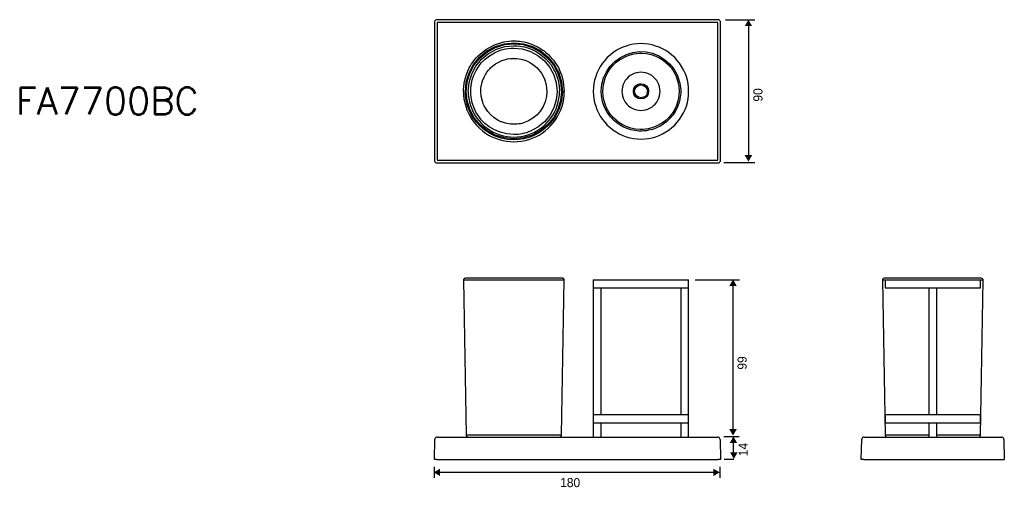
# Model space of a CAD drawing. Extents: x -1932 to -1385, y -1513 to -1253.
import ezdxf

# ---------------------------------------------------------------- set-up
doc = ezdxf.new("R2010")
doc.units = 0
doc.header["$LTSCALE"] = 23.1
doc.header["$MEASUREMENT"] = 0
doc.layers.get('0').update_dxf_attribs({"linetype": 'CONTINUOUS'})
doc.layers.add('_______1', color=160, linetype='CONTINUOUS')
doc.styles.get("Standard").update_dxf_attribs({"font": 'txt.shx', "bigfont": 'whgtxt.shx'})
doc.styles.add('STD', font='txt')

msp = doc.modelspace()

# ---------------------------------------------------------------- hatches: boundary and pattern name
at = {"layer": '_______1'}
for points in [[(-1526.96, -1256.71), (-1529.04, -1256.71), (-1528, -1254.92), (-1526.96, -1253.12), (-1525.93, -1254.92), (-1524.89, -1256.71)], [(-1526.96, -1328.38), (-1524.89, -1328.38), (-1525.92, -1330.18), (-1526.96, -1331.98), (-1528, -1330.18), (-1529.04, -1328.38)], [(-1535.52, -1401.08), (-1537.59, -1401.08), (-1536.56, -1399.28), (-1535.52, -1397.48), (-1534.48, -1399.28), (-1533.44, -1401.08)], [(-1535.52, -1480.62), (-1533.44, -1480.62), (-1534.48, -1482.42), (-1535.52, -1484.21), (-1536.55, -1482.42), (-1537.59, -1480.62)], [(-1535.29, -1488.32), (-1537.37, -1488.32), (-1536.33, -1486.53), (-1535.29, -1484.73), (-1534.26, -1486.53), (-1533.22, -1488.32)], [(-1535.06, -1493.58), (-1532.99, -1493.58), (-1534.03, -1495.38), (-1535.06, -1497.18), (-1536.1, -1495.38), (-1537.14, -1493.58)], [(-1698.26, -1504.64), (-1698.26, -1506.72), (-1700.05, -1505.68), (-1701.85, -1504.64), (-1700.05, -1503.6), (-1698.26, -1502.57)], [(-1546.47, -1504.64), (-1546.47, -1502.57), (-1544.68, -1503.6), (-1542.88, -1504.64), (-1544.68, -1505.68), (-1546.47, -1506.72)]]:
    msp.add_hatch(color=2, dxfattribs=at).paths.add_polyline_path(points)

# ---------------------------------------------------------------- linework, layer by layer
at = {"layer": '_______1', "color": 7}
for p, q in [((-1701.43, -1254.5), (-1701.43, -1331.36)), ((-1543.83, -1253.19), (-1700.12, -1253.19)), ((-1544.04, -1254.72), (-1699.95, -1254.72)), ((-1699.95, -1254.72), (-1699.95, -1331.15)), ((-1544.04, -1331.15), (-1544.04, -1254.72)), ((-1542.52, -1331.36), (-1542.52, -1254.5)), ((-1583.12, -1292.93), (-1583.34, -1294.03)), ((-1700.12, -1332.67), (-1543.83, -1332.67)), ((-1699.95, -1331.15), (-1544.04, -1331.15)), ((-1685.33, -1397.83), (-1683.8, -1483.79)), ((-1684.26, -1396.77), (-1684.65, -1396.84)), ((-1630.35, -1396.77), (-1684.26, -1396.77)), ((-1630.77, -1483.79), (-1629.29, -1397.83)), ((-1613.14, -1397.65), (-1560.18, -1397.65)), ((-1613.14, -1397.65), (-1613.14, -1402.04)), ((-1560.18, -1402.04), (-1560.18, -1397.65)), ((-1452.49, -1397.83), (-1451.01, -1483.79)), ((-1424.49, -1396.77), (-1451.47, -1396.77)), ((-1450.97, -1397.65), (-1398.01, -1397.65)), ((-1450.97, -1397.65), (-1450.97, -1402.04)), ((-1397.55, -1396.77), (-1424.49, -1396.77)), ((-1398.01, -1402.04), (-1398.01, -1397.65)), ((-1397.98, -1483.79), (-1396.49, -1397.83)), ((-1396.49, -1397.83), (-1396.49, -1397.83)), ((-1396.49, -1397.83), (-1396.49, -1397.83)), ((-1396.49, -1397.83), (-1396.49, -1397.83)), ((-1396.49, -1397.83), (-1396.49, -1397.83)), ((-1396.49, -1397.83), (-1396.49, -1397.83)), ((-1396.49, -1397.83), (-1396.49, -1397.83)), ((-1396.49, -1397.83), (-1396.49, -1397.83)), ((-1396.49, -1397.83), (-1396.49, -1397.83)), ((-1396.49, -1397.83), (-1396.49, -1397.83)), ((-1396.49, -1397.83), (-1396.49, -1397.83)), ((-1396.49, -1397.83), (-1396.49, -1397.83)), ((-1613.14, -1402.04), (-1560.18, -1402.04)), ((-1613.14, -1402.04), (-1613.14, -1472.71)), ((-1608.72, -1472.71), (-1608.72, -1402.04)), ((-1564.57, -1402.04), (-1564.57, -1472.71)), ((-1560.18, -1472.71), (-1560.18, -1402.04)), ((-1450.97, -1402.04), (-1398.01, -1402.04)), ((-1426.72, -1402.04), (-1426.72, -1472.71)), ((-1422.3, -1472.71), (-1422.3, -1402.04)), ((-1560.18, -1472.71), (-1613.14, -1472.71)), ((-1613.14, -1472.71), (-1613.14, -1477.13)), ((-1613.14, -1477.13), (-1586.66, -1477.13)), ((-1613.14, -1477.13), (-1613.14, -1485.06)), ((-1608.72, -1485.06), (-1608.72, -1477.13)), ((-1586.66, -1477.13), (-1560.18, -1477.13)), ((-1564.57, -1477.13), (-1564.57, -1485.06)), ((-1560.18, -1477.13), (-1560.18, -1472.71)), ((-1560.18, -1485.06), (-1560.18, -1477.13)), ((-1398.01, -1472.71), (-1450.97, -1472.71)), ((-1450.97, -1472.71), (-1450.97, -1477.13)), ((-1450.97, -1477.13), (-1398.01, -1477.13)), ((-1426.72, -1477.13), (-1426.72, -1485.06)), ((-1422.3, -1485.06), (-1422.3, -1477.13)), ((-1398.01, -1477.13), (-1398.01, -1472.71)), ((-1701.43, -1497.45), (-1701.26, -1486.37)), ((-1699.95, -1485.06), (-1544.04, -1485.06)), ((-1683.8, -1483.79), (-1683.73, -1484.07)), ((-1683.8, -1483.79), (-1683.77, -1483.79)), ((-1683.31, -1484.78), (-1682.95, -1484.99)), ((-1630.88, -1483.79), (-1630.77, -1483.79)), ((-1542.7, -1486.37), (-1542.52, -1497.45)), ((-1464.25, -1497.45), (-1464.03, -1486.37)), ((-1462.73, -1485.06), (-1386.3, -1485.06)), ((-1384.95, -1486.37), (-1384.77, -1497.45)), ((-1700.12, -1497.45), (-1701.43, -1497.45)), ((-1700.12, -1497.45), (-1543.83, -1497.45)), ((-1542.52, -1497.45), (-1543.83, -1497.45)), ((-1462.9, -1497.45), (-1464.25, -1497.45)), ((-1462.9, -1497.45), (-1386.08, -1497.45)), ((-1386.08, -1497.45), (-1384.77, -1497.45))]:
    msp.add_line(p, q, dxfattribs=at)
at = {"layer": '_______1', "color": 2}
for p, q in [((-1539.78, -1253.21), (-1523.37, -1253.21)), ((-1526.79, -1329.52), (-1526.79, -1256.72)), ((-1540.59, -1332.41), (-1523.36, -1332.41)), ((-1556.57, -1397.57), (-1531.92, -1397.57)), ((-1535.35, -1482.42), (-1535.35, -1398.57)), ((-1540.71, -1484.76), (-1532.15, -1484.76)), ((-1535.24, -1496.09), (-1535.24, -1485.94)), ((-1540.37, -1497.25), (-1535.12, -1497.25)), ((-1701.58, -1501.56), (-1701.58, -1507.72)), ((-1698.94, -1504.49), (-1544.68, -1504.49)), ((-1542.81, -1501.56), (-1542.81, -1507.72))]:
    msp.add_line(p, q, dxfattribs=at)
at = {"layer": '_______1', "color": 7}
for points in [[(-1700.12, -1253.19), (-1700.55, -1253.26), (-1700.9, -1253.44), (-1701.19, -1253.72), (-1701.4, -1254.11), (-1701.43, -1254.5)], [(-1542.52, -1254.5), (-1542.55, -1254.11), (-1542.77, -1253.72), (-1543.05, -1253.44), (-1543.4, -1253.26), (-1543.83, -1253.19)], [(-1685.33, -1292.93), (-1685.29, -1291.91), (-1685.18, -1290.39), (-1684.94, -1288.37), (-1684.41, -1285.93), (-1683.52, -1283.06), (-1682.11, -1279.88), (-1681.47, -1278.78), (-1680.8, -1277.65), (-1679.98, -1276.51), (-1679.13, -1275.38), (-1678.18, -1274.25), (-1677.11, -1273.12), (-1672.87, -1269.65), (-1668.01, -1267.03), (-1662.78, -1265.44), (-1660.05, -1265.05), (-1658.67, -1264.94), (-1658, -1264.91), (-1657.64, -1264.91), (-1657.47, -1264.91), (-1657.4, -1264.91), (-1657.32, -1264.91), (-1657.29, -1264.91), (-1657.25, -1264.91), (-1657.11, -1264.91), (-1656.62, -1264.91), (-1655.98, -1264.94), (-1655.2, -1264.98), (-1654.17, -1265.08), (-1653.01, -1265.23), (-1651.66, -1265.47), (-1650.1, -1265.86), (-1648.4, -1266.36), (-1646.56, -1267.03), (-1643.8, -1268.38), (-1641.18, -1270), (-1640.54, -1270.46), (-1639.91, -1270.96), (-1639.27, -1271.49), (-1638.67, -1272.02), (-1638.07, -1272.55), (-1637.5, -1273.12), (-1635.34, -1275.52), (-1633.75, -1277.79), (-1632.58, -1279.73), (-1631.48, -1282), (-1630.99, -1283.34), (-1630.88, -1283.66), (-1630.84, -1283.66), (-1629.82, -1287.45), (-1629.29, -1292.93)], [(-1684.26, -1292.93), (-1683.73, -1287.66), (-1682.21, -1282.6), (-1679.7, -1277.97), (-1676.37, -1273.86), (-1672.26, -1270.5), (-1667.63, -1268.02), (-1662.56, -1266.5), (-1657.29, -1265.97), (-1651.98, -1266.5), (-1647.02, -1268.02), (-1642.31, -1270.5), (-1638.24, -1273.86), (-1634.88, -1277.97), (-1632.4, -1282.6), (-1630.84, -1287.66), (-1630.35, -1292.93)], [(-1683.73, -1292.93), (-1683.2, -1287.77), (-1681.71, -1282.81), (-1679.27, -1278.25), (-1675.98, -1274.25), (-1671.98, -1270.96), (-1667.41, -1268.52), (-1662.46, -1266.99), (-1657.29, -1266.5), (-1652.16, -1266.99), (-1647.2, -1268.52), (-1642.63, -1270.96), (-1638.6, -1274.25), (-1635.34, -1278.25), (-1632.86, -1282.85), (-1631.38, -1287.73), (-1630.88, -1292.93)], [(-1682.67, -1292.93), (-1682.18, -1287.98), (-1680.72, -1283.24), (-1678.39, -1278.85), (-1675.24, -1274.99), (-1671.38, -1271.84), (-1666.99, -1269.51), (-1662.25, -1268.06), (-1657.29, -1267.56), (-1655.55, -1267.63), (-1654, -1267.77), (-1652.62, -1267.99), (-1651.38, -1268.27), (-1650.35, -1268.52), (-1649.5, -1268.8), (-1647.98, -1269.33), (-1647.69, -1269.44), (-1647.62, -1269.47), (-1647.59, -1269.47), (-1647.59, -1269.51), (-1647.55, -1269.51), (-1647.52, -1269.51), (-1647.45, -1269.54), (-1647.31, -1269.61), (-1647.02, -1269.72), (-1646.46, -1270), (-1645.36, -1270.57), (-1643.2, -1271.84), (-1639.38, -1274.99), (-1636.61, -1278.25), (-1634.45, -1281.93), (-1634.42, -1281.93), (-1634.31, -1282.21), (-1633.78, -1283.41), (-1633.04, -1285.54), (-1632.51, -1287.55), (-1632.12, -1290), (-1631.94, -1292.93)], [(-1681.29, -1292.93), (-1681.22, -1291.16), (-1680.9, -1288.58), (-1680.41, -1286.46), (-1679.56, -1284.02), (-1678.32, -1281.33), (-1677.01, -1279.24), (-1675.38, -1277.15), (-1673.33, -1275.1), (-1670.92, -1273.19), (-1668.09, -1271.49), (-1664.83, -1270.14), (-1663.41, -1269.72), (-1661.96, -1269.4), (-1660.44, -1269.15), (-1658.88, -1268.98), (-1657.29, -1268.94), (-1652.62, -1269.4), (-1648.12, -1270.75), (-1643.98, -1272.98), (-1640.33, -1275.95), (-1637.36, -1279.59), (-1635.13, -1283.73), (-1633.78, -1288.26), (-1633.32, -1292.93)], [(-1675.63, -1292.93), (-1675.56, -1291.13), (-1675.45, -1290.21), (-1675.38, -1289.78), (-1675.34, -1289.54), (-1675.31, -1289.43), (-1675.31, -1289.39), (-1675.27, -1289.36), (-1675.27, -1289.32), (-1675.27, -1289.22), (-1675.24, -1289.04), (-1675.17, -1288.83), (-1674.99, -1288.05), (-1674.85, -1287.63), (-1674.71, -1287.1), (-1674.49, -1286.53), (-1674.25, -1285.89), (-1673.68, -1284.65), (-1673.08, -1283.59), (-1672.23, -1282.28), (-1671.38, -1281.15), (-1670.71, -1280.41), (-1670.28, -1279.95), (-1668.94, -1278.74), (-1667.48, -1277.65), (-1666.1, -1276.83), (-1664.33, -1275.98), (-1660.86, -1274.92), (-1659.09, -1274.67), (-1658.21, -1274.6), (-1657.75, -1274.6), (-1657.54, -1274.6), (-1657.4, -1274.57), (-1657.36, -1274.57), (-1657.32, -1274.57), (-1657.29, -1274.57), (-1657.11, -1274.6), (-1656.55, -1274.6), (-1655.66, -1274.67), (-1654.39, -1274.82), (-1653.32, -1275.03), (-1651.84, -1275.42), (-1650.6, -1275.84), (-1649.78, -1276.2), (-1648.12, -1277.05), (-1646.14, -1278.35), (-1644.4, -1279.88), (-1642.03, -1282.74), (-1640.33, -1285.93), (-1639.31, -1289.36), (-1638.95, -1292.93)], [(-1608.72, -1292.69), (-1608.37, -1288.97), (-1607.41, -1285.36), (-1605.82, -1282), (-1603.73, -1278.92), (-1601.11, -1276.27), (-1598.13, -1274.07), (-1594.77, -1272.41), (-1591.2, -1271.31), (-1587.51, -1270.85), (-1583.83, -1271.03), (-1580.19, -1271.81), (-1576.68, -1273.22), (-1573.57, -1275.17), (-1570.77, -1277.61), (-1568.43, -1280.48), (-1566.59, -1283.73), (-1566.13, -1284.79), (-1565.07, -1288.33), (-1564.61, -1292.01), (-1564.57, -1292.93)], [(-1607.87, -1292.93), (-1607.51, -1289.04), (-1606.38, -1285.04), (-1605.46, -1283.1), (-1604.36, -1281.22), (-1603.3, -1279.77), (-1602.13, -1278.39), (-1600.47, -1276.8), (-1598.63, -1275.38), (-1594.77, -1273.33), (-1592.75, -1272.59), (-1590.66, -1272.09), (-1589.18, -1271.84), (-1587.69, -1271.74), (-1586.2, -1271.7), (-1583.69, -1271.91), (-1581.04, -1272.44), (-1578.34, -1273.4), (-1576.26, -1274.43), (-1574.27, -1275.66), (-1572.82, -1276.83), (-1571.44, -1278.14), (-1570.56, -1279.1), (-1569.74, -1280.09), (-1569, -1281.15), (-1568.19, -1282.46), (-1567.48, -1283.84), (-1566.87, -1285.25), (-1566.1, -1287.59), (-1565.6, -1290.17), (-1565.42, -1292.93)], [(-1576.04, -1292.93), (-1576.11, -1291.66), (-1576.36, -1290.39), (-1576.75, -1289.18), (-1577.25, -1287.98), (-1577.92, -1286.92), (-1578.7, -1285.89), (-1579.62, -1284.97), (-1580.65, -1284.19), (-1581.71, -1283.52), (-1582.88, -1282.99), (-1584.12, -1282.64), (-1585.39, -1282.39), (-1586.66, -1282.32), (-1587.94, -1282.39), (-1589.21, -1282.64), (-1590.42, -1282.99), (-1591.58, -1283.52), (-1592.68, -1284.19), (-1593.71, -1284.97), (-1594.59, -1285.89), (-1595.37, -1286.92), (-1596.05, -1287.98), (-1596.58, -1289.18), (-1596.97, -1290.39), (-1597.18, -1291.66), (-1597.28, -1292.93)], [(-1590.91, -1292.93), (-1590.81, -1292.12), (-1590.7, -1291.7), (-1590.63, -1291.48), (-1590.59, -1291.38), (-1590.59, -1291.34), (-1590.59, -1291.31), (-1590.56, -1291.31), (-1590.56, -1291.27), (-1589.67, -1289.93), (-1588.29, -1289.01), (-1587.48, -1288.76), (-1587.05, -1288.69), (-1586.84, -1288.69), (-1586.77, -1288.69), (-1586.7, -1288.69), (-1586.66, -1288.69), (-1586.63, -1288.69), (-1586.59, -1288.69), (-1585, -1289.01), (-1583.66, -1289.93), (-1582.73, -1291.27), (-1582.63, -1291.55), (-1582.49, -1292.08), (-1582.42, -1292.72), (-1582.42, -1292.86), (-1582.42, -1292.9), (-1582.42, -1292.93)], [(-1590.2, -1292.93), (-1589.92, -1291.59), (-1589.14, -1290.42), (-1588.01, -1289.68), (-1586.66, -1289.39), (-1585.32, -1289.68), (-1584.15, -1290.42), (-1583.41, -1291.59), (-1583.12, -1292.93)], [(-1685.33, -1292.93), (-1685.22, -1295.02), (-1685.01, -1297.11), (-1684.62, -1299.16), (-1684.05, -1301.18), (-1683.38, -1303.16), (-1682.53, -1305.07), (-1681.57, -1306.95), (-1680.44, -1308.72), (-1679.2, -1310.41), (-1677.82, -1311.97), (-1676.33, -1313.46), (-1674.78, -1314.84), (-1673.08, -1316.08), (-1671.31, -1317.21), (-1669.47, -1318.16), (-1667.52, -1319.01), (-1665.54, -1319.69), (-1663.52, -1320.25), (-1661.47, -1320.64), (-1659.38, -1320.85), (-1657.29, -1320.96), (-1655.2, -1320.85), (-1653.11, -1320.64), (-1651.06, -1320.25), (-1649.04, -1319.69), (-1647.06, -1319.01), (-1645.15, -1318.16), (-1643.31, -1317.21), (-1641.5, -1316.08), (-1639.84, -1314.84), (-1638.24, -1313.46), (-1636.76, -1311.97), (-1635.41, -1310.41), (-1634.14, -1308.72), (-1633.04, -1306.95), (-1632.05, -1305.07), (-1631.23, -1303.16), (-1630.53, -1301.18), (-1629.99, -1299.16), (-1629.61, -1297.11), (-1629.36, -1295.02), (-1629.29, -1292.93)], [(-1630.35, -1292.93), (-1630.88, -1298.21), (-1632.33, -1303.09), (-1634.77, -1307.76), (-1638.03, -1311.79), (-1640.01, -1313.6), (-1642, -1315.12), (-1644.44, -1316.61), (-1646.99, -1317.85), (-1649.47, -1318.73), (-1651.73, -1319.3), (-1654.49, -1319.76), (-1657.29, -1319.9), (-1660.86, -1319.65), (-1664.3, -1318.98), (-1667.63, -1317.85), (-1670.64, -1316.36), (-1673.47, -1314.48), (-1676.09, -1312.25), (-1678.07, -1310.13), (-1679.73, -1307.87), (-1681.15, -1305.5), (-1682.39, -1302.77), (-1683.03, -1300.97), (-1683.52, -1299.13), (-1683.91, -1297.14), (-1684.16, -1295.06), (-1684.26, -1292.93)], [(-1630.88, -1292.93), (-1631.38, -1298.1), (-1632.9, -1303.05), (-1635.34, -1307.62), (-1638.6, -1311.62), (-1642.63, -1314.91), (-1647.2, -1317.35), (-1652.16, -1318.84), (-1657.29, -1319.37), (-1662.46, -1318.84), (-1667.41, -1317.35), (-1671.98, -1314.91), (-1675.98, -1311.62), (-1679.27, -1307.62), (-1681.71, -1303.05), (-1683.2, -1298.1), (-1683.73, -1292.93)], [(-1682.67, -1292.93), (-1682.6, -1294.92), (-1682.35, -1296.9), (-1681.96, -1298.84), (-1681.43, -1300.75), (-1680.72, -1302.63), (-1679.91, -1304.43), (-1678.92, -1306.17), (-1677.82, -1307.83), (-1676.58, -1309.39), (-1675.24, -1310.87), (-1673.79, -1312.22), (-1672.19, -1313.46), (-1670.56, -1314.56), (-1668.83, -1315.55), (-1666.99, -1316.36), (-1665.15, -1317.07), (-1663.24, -1317.6), (-1661.25, -1317.99), (-1659.27, -1318.23), (-1657.29, -1318.31), (-1655.31, -1318.23), (-1653.32, -1317.99), (-1651.38, -1317.6), (-1649.47, -1317.07), (-1647.59, -1316.36), (-1645.78, -1315.55), (-1644.05, -1314.56), (-1642.39, -1313.46), (-1640.83, -1312.22), (-1639.38, -1310.87), (-1638, -1309.39), (-1636.79, -1307.83), (-1635.66, -1306.17), (-1634.7, -1304.43), (-1633.85, -1302.63), (-1633.18, -1300.75), (-1632.65, -1298.84), (-1632.26, -1296.9), (-1632.01, -1294.92), (-1631.94, -1292.93)], [(-1633.32, -1292.93), (-1633.78, -1297.6), (-1635.13, -1302.1), (-1637.36, -1306.27), (-1640.33, -1309.88), (-1643.98, -1312.89), (-1648.12, -1315.09), (-1649.22, -1315.51), (-1650.35, -1315.9), (-1651.48, -1316.22), (-1652.62, -1316.47), (-1653.78, -1316.68), (-1654.95, -1316.82), (-1656.12, -1316.89), (-1657.29, -1316.93), (-1661.22, -1316.61), (-1664.86, -1315.69), (-1668.12, -1314.34), (-1670.95, -1312.64), (-1673.4, -1310.73), (-1675.41, -1308.68), (-1677.04, -1306.56), (-1678.35, -1304.47), (-1679.59, -1301.78), (-1680.41, -1299.34), (-1680.9, -1297.22), (-1681.22, -1294.67), (-1681.29, -1292.93)], [(-1674.81, -1298.35), (-1675.45, -1295.66), (-1675.63, -1292.93)], [(-1638.95, -1292.93), (-1639.2, -1295.84), (-1639.87, -1298.67), (-1641, -1301.36), (-1642.53, -1303.83), (-1644.44, -1306.03), (-1646.67, -1307.9), (-1649.18, -1309.39), (-1651.91, -1310.45)], [(-1564.57, -1292.93), (-1564.61, -1294.03), (-1564.68, -1295.13), (-1564.82, -1296.22), (-1565.03, -1297.32), (-1565.28, -1298.38), (-1565.57, -1299.44), (-1566.13, -1301.07), (-1566.56, -1302.06), (-1567.58, -1304.04), (-1568.79, -1305.89), (-1570.17, -1307.62), (-1570.91, -1308.43), (-1572.54, -1309.92), (-1574.31, -1311.23), (-1576.22, -1312.4), (-1576.72, -1312.64), (-1577.71, -1313.1), (-1578.73, -1313.53), (-1579.76, -1313.92), (-1580.29, -1314.06), (-1581.35, -1314.38), (-1582.42, -1314.59), (-1583.51, -1314.8), (-1584.08, -1314.87), (-1585.18, -1314.94), (-1586.27, -1315.02), (-1587.37, -1315.02), (-1587.94, -1314.98), (-1589.04, -1314.87), (-1590.13, -1314.73), (-1591.2, -1314.52), (-1592.29, -1314.27), (-1594.38, -1313.6), (-1596.4, -1312.75), (-1597.39, -1312.22), (-1599.27, -1311.05), (-1601, -1309.71), (-1601.85, -1308.96), (-1603.37, -1307.37), (-1604.72, -1305.64), (-1605.32, -1304.72), (-1606.42, -1302.77), (-1607.3, -1300.75), (-1607.98, -1298.63), (-1608.22, -1297.57), (-1608.61, -1295.27), (-1608.72, -1292.93), (-1608.72, -1292.69)], [(-1565.42, -1292.93), (-1565.78, -1296.83), (-1566.95, -1300.79), (-1567.83, -1302.77), (-1568.93, -1304.61), (-1569.99, -1306.1), (-1571.19, -1307.48), (-1572.86, -1309.07), (-1574.7, -1310.49), (-1578.52, -1312.54), (-1580.57, -1313.28), (-1582.66, -1313.78), (-1584.12, -1314.02), (-1585.64, -1314.13), (-1587.12, -1314.17), (-1589.64, -1313.95), (-1592.26, -1313.39), (-1594.98, -1312.47), (-1597.07, -1311.44), (-1599.02, -1310.17), (-1600.51, -1309.03), (-1601.89, -1307.73), (-1602.74, -1306.77), (-1603.55, -1305.74), (-1604.33, -1304.72), (-1605.14, -1303.41), (-1605.85, -1302.03), (-1606.45, -1300.61), (-1607.2, -1298.24), (-1607.69, -1295.69), (-1607.87, -1292.93)], [(-1597.28, -1292.93), (-1597.18, -1294.21), (-1596.97, -1295.48), (-1596.58, -1296.68), (-1596.05, -1297.85), (-1595.37, -1298.95), (-1594.59, -1299.98), (-1593.71, -1300.86), (-1592.68, -1301.67), (-1591.58, -1302.31), (-1590.42, -1302.84), (-1589.21, -1303.23), (-1587.94, -1303.48), (-1586.66, -1303.55), (-1585.39, -1303.48), (-1584.12, -1303.23), (-1582.88, -1302.84), (-1581.71, -1302.31), (-1580.65, -1301.67), (-1579.62, -1300.86), (-1578.7, -1299.98), (-1577.92, -1298.95), (-1577.25, -1297.85), (-1576.75, -1296.68), (-1576.36, -1295.48), (-1576.11, -1294.21), (-1576.04, -1292.93)], [(-1582.42, -1292.93), (-1582.73, -1294.56), (-1583.66, -1295.94), (-1585, -1296.83), (-1586.66, -1297.18), (-1588.29, -1296.86), (-1589.67, -1295.91), (-1590.56, -1294.56), (-1590.91, -1292.93)], [(-1588.12, -1296.12), (-1589.14, -1295.41), (-1589.92, -1294.28), (-1590.2, -1292.93)], [(-1583.27, -1293.92), (-1583.3, -1294.17), (-1583.34, -1294.42), (-1583.44, -1294.7), (-1583.55, -1294.99), (-1584.01, -1295.52), (-1584.58, -1295.91), (-1585.92, -1296.4), (-1586.59, -1296.47), (-1587.27, -1296.4), (-1588.12, -1296.08)], [(-1651.91, -1310.45), (-1652.37, -1310.59), (-1652.94, -1310.77), (-1653.64, -1310.91), (-1654.49, -1311.05), (-1655.45, -1311.19), (-1656.76, -1311.26), (-1657.78, -1311.26), (-1659.09, -1311.19), (-1662, -1310.66), (-1664.12, -1309.95), (-1664.55, -1309.78), (-1664.94, -1309.6), (-1665.25, -1309.46), (-1665.54, -1309.32), (-1665.75, -1309.21), (-1665.93, -1309.11), (-1668.41, -1307.55), (-1670.35, -1305.81), (-1671.84, -1304.12), (-1672.94, -1302.52), (-1673.72, -1301.07), (-1674.28, -1299.9), (-1674.6, -1298.98), (-1674.81, -1298.35)], [(-1701.43, -1331.36), (-1701.4, -1331.75), (-1701.19, -1332.14), (-1700.9, -1332.43), (-1700.55, -1332.6), (-1700.12, -1332.67)], [(-1543.83, -1332.67), (-1543.4, -1332.6), (-1543.05, -1332.43), (-1542.77, -1332.14), (-1542.55, -1331.75), (-1542.52, -1331.36)], [(-1685.15, -1397.27), (-1685.26, -1397.48), (-1685.33, -1397.83)], [(-1684.65, -1396.84), (-1684.9, -1396.98), (-1685.11, -1397.23), (-1685.26, -1397.51), (-1685.29, -1397.83)], [(-1629.29, -1397.83), (-1629.82, -1397.83), (-1631.41, -1397.83), (-1633.99, -1397.83), (-1637.5, -1397.83), (-1641.75, -1397.83), (-1646.56, -1397.83), (-1651.84, -1397.83), (-1657.29, -1397.83), (-1662.78, -1397.83), (-1668.01, -1397.83), (-1672.87, -1397.83), (-1677.11, -1397.83), (-1680.58, -1397.83), (-1683.17, -1397.83), (-1684.76, -1397.83), (-1685.18, -1397.83)], [(-1629.29, -1397.83), (-1629.39, -1397.37), (-1629.68, -1397.02), (-1629.99, -1396.81), (-1630.35, -1396.77)], [(-1629.32, -1397.83), (-1629.36, -1397.48), (-1629.5, -1397.16), (-1629.68, -1397.02)], [(-1451.43, -1396.77), (-1451.86, -1396.84), (-1452.21, -1397.05), (-1452.42, -1397.41), (-1452.49, -1397.83)], [(-1450.97, -1397.83), (-1451.96, -1397.83), (-1452.49, -1397.83)], [(-1396.49, -1397.83), (-1396.53, -1397.83), (-1396.56, -1397.83), (-1396.67, -1397.83), (-1396.81, -1397.83), (-1397.06, -1397.83), (-1397.41, -1397.83), (-1397.94, -1397.83), (-1398.01, -1397.83)], [(-1396.49, -1397.83), (-1396.56, -1397.41), (-1396.81, -1397.05), (-1397.13, -1396.84), (-1397.55, -1396.77)], [(-1699.95, -1485.06), (-1700.34, -1485.13), (-1700.69, -1485.31), (-1701.01, -1485.63), (-1701.19, -1485.98), (-1701.26, -1486.37)], [(-1683.77, -1483.79), (-1683.7, -1483.79), (-1683.52, -1483.79), (-1683.17, -1483.79), (-1682.6, -1483.79), (-1681.79, -1483.79), (-1679.34, -1483.79), (-1677.79, -1483.79), (-1676.94, -1483.79), (-1676.51, -1483.79), (-1676.26, -1483.79), (-1676.16, -1483.79), (-1676.09, -1483.79), (-1676.05, -1483.79), (-1676.02, -1483.79), (-1675.91, -1483.79), (-1675.56, -1483.79), (-1675.03, -1483.79), (-1674.35, -1483.79), (-1673.43, -1483.79), (-1672.33, -1483.79), (-1670.95, -1483.79), (-1669.33, -1483.79), (-1667.45, -1483.79), (-1662.46, -1483.79), (-1657.29, -1483.79), (-1652.12, -1483.79), (-1647.16, -1483.79), (-1642.56, -1483.79), (-1640.47, -1483.79), (-1639.48, -1483.79), (-1639.02, -1483.79), (-1638.77, -1483.79), (-1638.67, -1483.79), (-1638.6, -1483.79), (-1638.56, -1483.79), (-1637.89, -1483.79), (-1636.65, -1483.79), (-1635.02, -1483.79), (-1633.22, -1483.79), (-1632.19, -1483.79), (-1631.69, -1483.79), (-1631.3, -1483.79), (-1630.88, -1483.79)], [(-1683.77, -1483.79), (-1683.73, -1484.14), (-1683.56, -1484.49), (-1683.31, -1484.78), (-1682.95, -1484.99)], [(-1632.12, -1485.06), (-1631.55, -1484.95), (-1631.3, -1484.74)], [(-1631.27, -1484.78), (-1631.06, -1484.56), (-1630.84, -1484.17), (-1630.81, -1483.79)], [(-1542.7, -1486.37), (-1542.77, -1485.98), (-1542.94, -1485.63), (-1543.26, -1485.31), (-1543.62, -1485.13), (-1544.04, -1485.06)], [(-1462.73, -1485.06), (-1463.11, -1485.13), (-1463.5, -1485.31), (-1463.79, -1485.63), (-1463.96, -1485.98), (-1464.03, -1486.37)], [(-1451.01, -1483.79), (-1450.51, -1483.79), (-1448.99, -1483.79), (-1446.55, -1483.79), (-1444.99, -1483.79), (-1444.14, -1483.79), (-1443.71, -1483.79), (-1443.47, -1483.79), (-1443.36, -1483.79), (-1443.29, -1483.79), (-1443.25, -1483.79), (-1442.55, -1483.79), (-1441.13, -1483.79), (-1438.87, -1483.79), (-1435.61, -1483.79), (-1433.02, -1483.79), (-1431.36, -1483.79), (-1429.66, -1483.79), (-1426.72, -1483.79)], [(-1451.01, -1483.79), (-1450.94, -1484.17), (-1450.76, -1484.53), (-1450.44, -1484.85), (-1450.09, -1485.02), (-1449.66, -1485.06)], [(-1422.3, -1483.79), (-1419.32, -1483.79), (-1414.37, -1483.79), (-1409.77, -1483.79), (-1405.77, -1483.79), (-1402.44, -1483.79), (-1400, -1483.79), (-1398.51, -1483.79), (-1397.98, -1483.79)], [(-1399.32, -1485.06), (-1398.9, -1485.02), (-1398.54, -1484.85), (-1398.26, -1484.53), (-1398.05, -1484.17), (-1397.98, -1483.79)], [(-1384.95, -1486.37), (-1385.02, -1485.98), (-1385.23, -1485.63), (-1385.52, -1485.31), (-1385.87, -1485.13), (-1386.3, -1485.06)]]:
    msp.add_lwpolyline(points, dxfattribs=at)
msp.add_lwpolyline([(-1560.18, -1292.93), (-1560.25, -1290.85), (-1560.5, -1288.79), (-1560.89, -1286.74), (-1561.46, -1284.76), (-1562.17, -1282.78), (-1563.05, -1280.9), (-1564.08, -1279.1), (-1565.21, -1277.36), (-1566.52, -1275.74), (-1567.94, -1274.18), (-1569.46, -1272.8), (-1571.09, -1271.49), (-1572.82, -1270.32), (-1574.63, -1269.33), (-1576.5, -1268.45), (-1578.49, -1267.74), (-1580.47, -1267.17), (-1582.52, -1266.75), (-1584.58, -1266.5), (-1586.66, -1266.43), (-1588.75, -1266.5), (-1590.81, -1266.75), (-1592.82, -1267.17), (-1594.84, -1267.74), (-1596.79, -1268.45), (-1598.7, -1269.33), (-1600.51, -1270.32), (-1602.24, -1271.49), (-1603.87, -1272.8), (-1605.39, -1274.18), (-1606.81, -1275.74), (-1608.08, -1277.36), (-1609.25, -1279.1), (-1610.28, -1280.9), (-1611.13, -1282.78), (-1611.83, -1284.76), (-1612.4, -1286.74), (-1612.83, -1288.79), (-1613.07, -1290.85), (-1613.14, -1292.93), (-1613.07, -1295.02), (-1612.83, -1297.07), (-1612.4, -1299.13), (-1611.83, -1301.11), (-1611.13, -1303.05), (-1610.28, -1304.96), (-1609.25, -1306.77), (-1608.08, -1308.5), (-1606.81, -1310.13), (-1605.39, -1311.65), (-1603.87, -1313.07), (-1602.24, -1314.38), (-1600.51, -1315.51), (-1598.7, -1316.54), (-1596.79, -1317.42), (-1594.84, -1318.13), (-1592.82, -1318.69), (-1590.81, -1319.08), (-1588.75, -1319.33), (-1586.66, -1319.44), (-1584.58, -1319.33), (-1582.52, -1319.08), (-1580.47, -1318.69), (-1578.49, -1318.13), (-1576.5, -1317.42), (-1574.63, -1316.54), (-1572.82, -1315.51), (-1571.09, -1314.38), (-1569.46, -1313.07), (-1567.94, -1311.65), (-1566.52, -1310.13), (-1565.21, -1308.5), (-1564.08, -1306.77), (-1563.05, -1304.96), (-1562.17, -1303.05), (-1561.46, -1301.11), (-1560.89, -1299.13), (-1560.5, -1297.07), (-1560.25, -1295.02), (-1560.18, -1292.93)], close=True, dxfattribs=at)

# ---------------------------------------------------------------- texts
at = {"insert": (-1933.96, -1290.78), "char_height": 15, "width": 142.3813, "attachment_point": 1}
msp.add_mtext('FA7700BC', dxfattribs=at)
at = {"layer": '_______1', "color": 2, "char_height": 5.0937, "attachment_point": 1, "rotation": 90, "style": 'STD'}
for s, insert in [('\\fGulim|b0|i0|c129;90', (-1524.24, -1298.62)), ('\\fGulim|b0|i0|c129;99', (-1533.02, -1447.55)), ('\\fGulim|b0|i0|c129;14', (-1532.4, -1495.71))]:
    msp.add_mtext(s, dxfattribs=dict(at, insert=insert))
at = {"layer": '_______1', "color": 2, "insert": (-1631.57, -1507.76), "char_height": 5.0937, "attachment_point": 1, "style": 'STD'}
msp.add_mtext('\\fGulim|b0|i0|c129;180', dxfattribs=at)

doc.saveas('drawing.dxf')
